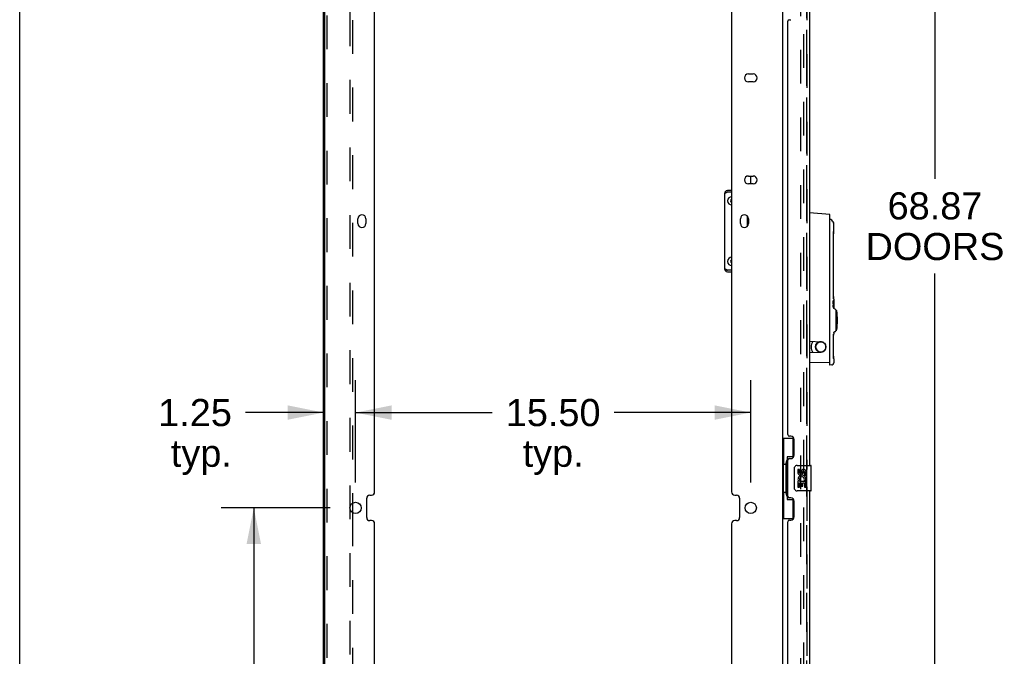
# Model space of a CAD drawing. Header units: inches. Extents: x 0 to 241, y 0 to 156.
# Tile 6 of 70: x 0 to 39, y 62 to 87. Entities that reach past the tile are written whole.
import ezdxf

# ---------------------------------------------------------------- set-up
doc = ezdxf.new("R2010")
doc.units = ezdxf.units.IN
doc.header["$LTSCALE"] = 13.251942
doc.header["$MEASUREMENT"] = 0
doc.linetypes.add('HIDDEN', pattern=[0.2, 0.1, -0.1])
doc.layers.get('0').update_dxf_attribs({"linetype": 'CONTINUOUS'})
for name, color, linetype in [('DEFAULT_2', 8, 'HIDDEN'), ('DIMENSIONS', 7, 'CONTINUOUS'), ('LEFT_DOOR_ASSEMBLY', 7, 'CONTINUOUS'), ('MASTER_DOOR_ASSEMBLY', 7, 'CONTINUOUS'), ('SLAVE_DOOR_ASSEMBLY', 7, 'CONTINUOUS')]:
    doc.layers.add(name, color=color, linetype=linetype)
doc.styles.get("Standard").update_dxf_attribs({"font": 'arial.ttf'})
doc.dimstyles.new('DIMSTYLE_1', dxfattribs={"dimtxt": 1.06299, "dimasz": 1.41732, "dimexe": 0.09, "dimexo": 0.07, "dimgap": 0.0375, "dimtad": 0, "dimtih": 1, "dimtoh": 1, "dimzin": 4, "dimdsep": 46, "dimtxsty": 'Standard', "dimblk": '_FILLED', "dimblk1": '_FILLED', "dimblk2": '_FILLED', "dimcen": 0.09, "dimazin": 1, "dimtfac": 1, "dimtdec": 3, "dimtofl": 0, "dimtmove": 0, "dimatfit": 3, "dimldrblk": '_FILLED', "dimfxl": 0, "dimtolj": 1, "dimtzin": 4, "dimarcsym": 0})

# ---------------------------------------------------------------- blocks, each defined once
blk = doc.blocks.new('_FILLED')
at = {"color": 0, "linetype": 'ByBlock'}
blk.add_solid([(0, 0), (-1, 0.2), (-1, -0.2)], dxfattribs=at)
blk = doc.blocks.new('*D6')
at = {"layer": 'DIMENSIONS', "color": 2, "linetype": 'Continuous'}
for p, q in [((31.724, 113.373), (37.169, 113.373)), ((35.893, 113.373), (35.893, 80.869)), ((35.893, 44.507), (35.893, 77.148)), ((31.724, 44.507), (37.169, 44.507))]:
    blk.add_line(p, q, dxfattribs=at)
at = {"layer": 'DIMENSIONS', "color": 2, "linetype": 'Continuous', "xscale": 1.41732, "yscale": 1.41732, "zscale": 1.41732}
for p, rotation in [((35.893, 113.373), 90), ((35.893, 44.507), 270)]:
    blk.add_blockref('_FILLED', p, dxfattribs=dict(at, rotation=rotation))
at = {"layer": 'DIMENSIONS', "color": 2, "linetype": 'Continuous', "insert": (35.893, 80.337), "char_height": 1.063, "width": 5.43745, "attachment_point": 2, "line_spacing_factor": 0.9}
blk.add_mtext('68.87\\PDOORS', dxfattribs=at)
blk = doc.blocks.new('*D12')
at = {"layer": 'DIMENSIONS', "color": 2, "linetype": 'Continuous'}
for p, q in [((12.178, 67.964), (7.905, 67.964)), ((9.181, 67.964), (9.181, 58.565)), ((9.181, 46.007), (9.181, 54.845)), ((12.178, 46.007), (7.905, 46.007))]:
    blk.add_line(p, q, dxfattribs=at)
at = {"layer": 'DIMENSIONS', "color": 2, "linetype": 'Continuous', "xscale": 1.41732, "yscale": 1.41732, "zscale": 1.41732}
for p, rotation in [((9.181, 67.964), 90), ((9.181, 46.007), 270)]:
    blk.add_blockref('_FILLED', p, dxfattribs=dict(at, rotation=rotation))
at = {"layer": 'DIMENSIONS', "color": 2, "linetype": 'Continuous', "insert": (9.181, 58.034), "char_height": 1.063, "width": 3.71454, "attachment_point": 2, "line_spacing_factor": 0.9}
blk.add_mtext('21.96\\Ptyp.', dxfattribs=at)
blk = doc.blocks.new('*D14')
at = {"layer": 'DIMENSIONS', "color": 2, "linetype": 'Continuous'}
for p, q in [((13.17, 68.956), (13.17, 72.977)), ((11.92, 71.701), (8.853, 71.701)), ((13.17, 71.701), (16.005, 71.701))]:
    blk.add_line(p, q, dxfattribs=at)
at = {"layer": 'DIMENSIONS', "color": 2, "linetype": 'Continuous', "xscale": 1.41732, "yscale": 1.41732, "zscale": 1.41732}
blk.add_blockref('_FILLED', (11.92, 71.701), dxfattribs=at)
at = {"layer": 'DIMENSIONS', "color": 2, "linetype": 'Continuous', "xscale": 1.41732, "yscale": 1.41732, "zscale": 1.41732, "rotation": 180}
blk.add_blockref('_FILLED', (13.17, 71.701), dxfattribs=at)
at = {"layer": 'DIMENSIONS', "color": 2, "linetype": 'Continuous', "insert": (8.321, 72.233), "char_height": 1.063, "width": 2.88865, "attachment_point": 3, "line_spacing_factor": 0.9}
blk.add_mtext('1.25\\Ptyp.', dxfattribs=at)
blk = doc.blocks.new('*D15')
at = {"layer": 'DIMENSIONS', "color": 2, "linetype": 'Continuous'}
for p, q in [((13.17, 68.956), (13.17, 72.977)), ((28.67, 68.956), (28.67, 72.977)), ((13.17, 71.701), (18.531, 71.701)), ((28.67, 71.701), (23.309, 71.701))]:
    blk.add_line(p, q, dxfattribs=at)
at = {"layer": 'DIMENSIONS', "color": 2, "linetype": 'Continuous', "xscale": 1.41732, "yscale": 1.41732, "zscale": 1.41732, "rotation": 180}
blk.add_blockref('_FILLED', (13.17, 71.701), dxfattribs=at)
at = {"layer": 'DIMENSIONS', "color": 2, "linetype": 'Continuous', "xscale": 1.41732, "yscale": 1.41732, "zscale": 1.41732}
blk.add_blockref('_FILLED', (28.67, 71.701), dxfattribs=at)
at = {"layer": 'DIMENSIONS', "color": 2, "linetype": 'Continuous', "insert": (20.92, 72.233), "char_height": 1.063, "width": 3.71454, "attachment_point": 2, "line_spacing_factor": 0.9}
blk.add_mtext('15.50\\Ptyp.', dxfattribs=at)

msp = doc.modelspace()

# ---------------------------------------------------------------- linework, layer by layer
at = {"color": 7, "linetype": 'Continuous'}
for p, q in [((0, 0), (0, 155.905)), ((28.653, 80.975), (28.653, 80.663)), ((27.643, 80.289), (27.637, 80.289)), ((27.643, 77.341), (27.637, 77.341))]:
    msp.add_line(p, q, dxfattribs=at)
at = {"color": 3, "linetype": 'Continuous'}
for p, q in [((11.92, 43.611), (11.92, 114.269)), ((11.972, 43.626), (11.972, 114.254)), ((29.92, 114.269), (29.92, 43.611)), ((13.92, 68.589), (13.92, 89.295)), ((27.92, 89.295), (27.92, 68.589)), ((28.576, 84.975), (28.764, 84.975)), ((28.764, 84.663), (28.576, 84.663)), ((28.576, 80.975), (28.764, 80.975)), ((27.92, 80.409), (27.757, 80.409)), ((27.757, 80.349), (27.92, 80.349)), ((28.764, 80.663), (28.576, 80.663)), ((27.637, 80.289), (27.637, 77.341)), ((13.264, 79.11), (13.264, 79.298)), ((13.576, 79.298), (13.576, 79.11)), ((28.264, 79.11), (28.264, 79.298)), ((28.539, 79.01), (28.539, 79.399)), ((28.576, 79.298), (28.576, 79.11)), ((27.92, 77.281), (27.757, 77.281)), ((27.757, 77.221), (27.92, 77.221)), ((13.733, 68.464), (13.795, 68.464)), ((28.045, 68.464), (28.107, 68.464)), ((13.045, 68.143), (13.045, 67.784)), ((13.608, 67.589), (13.608, 68.339)), ((28.232, 68.339), (28.232, 67.589)), ((13.795, 67.464), (13.733, 67.464)), ((13.92, 46.632), (13.92, 67.339)), ((27.92, 67.339), (27.92, 46.632)), ((28.107, 67.464), (28.045, 67.464))]:
    msp.add_line(p, q, dxfattribs=at)
for points in [[(27.643, 80.289), (27.649, 80.295), (27.656, 80.301), (27.665, 80.307), (27.675, 80.313), (27.687, 80.319), (27.699, 80.325), (27.713, 80.331)], [(27.713, 80.331), (27.727, 80.337), (27.742, 80.343), (27.757, 80.349)], [(27.727, 77.293), (27.713, 77.299), (27.699, 77.305), (27.687, 77.311), (27.675, 77.317), (27.665, 77.323), (27.656, 77.329), (27.649, 77.335), (27.643, 77.341)], [(27.757, 77.281), (27.742, 77.287), (27.727, 77.293)]]:
    msp.add_lwpolyline(points, dxfattribs=at)
for centre in [(13.17, 67.964), (28.67, 67.964)]:
    msp.add_circle(centre, 0.219, dxfattribs=at)
for centre, radius, start, end in [((28.576, 84.819), 0.156, 90, 270), ((28.764, 84.819), 0.156, 270, 90), ((28.576, 80.819), 0.156, 90, 270), ((28.764, 80.819), 0.156, 270, 90), ((27.757, 80.289), 0.12, 90, 180), ((13.42, 79.298), 0.156, 0, 180), ((28.42, 79.298), 0.156, 0, 180), ((13.42, 79.11), 0.156, 180, 360), ((28.42, 79.11), 0.156, 180, 360), ((27.757, 77.341), 0.12, 180, 270), ((13.733, 68.339), 0.125, 90, 180), ((13.795, 68.589), 0.125, 270, 360), ((28.045, 68.589), 0.125, 180, 270), ((28.107, 68.339), 0.125, 0, 90), ((13.733, 67.589), 0.125, 180, 270), ((28.107, 67.589), 0.125, 270, 360), ((13.795, 67.339), 0.125, 0, 90), ((28.045, 67.339), 0.125, 90, 180)]:
    msp.add_arc(centre, radius, start, end, dxfattribs=at)
at = {"color": 7, "linetype": 'Continuous'}
for centre, radius, start, end in [((27.757, 80.289), 0.06, 90, 134.1587), ((27.922, 80.002), 0.163, 90.7057, 269.2943), ((27.922, 80.002), 0.0485, 92.3766, 267.6234), ((27.922, 77.627), 0.163, 90.7057, 269.2943), ((27.922, 77.627), 0.0485, 92.3766, 267.6234), ((27.757, 77.341), 0.06, 225.8413, 270)]:
    msp.add_arc(centre, radius, start, end, dxfattribs=at)
at = {"layer": 'DEFAULT_2', "color": 8, "linetype": 'HIDDEN'}
for p, q in [((30.629, 44.84), (30.629, 113.039)), ((30.733, 113.039), (30.733, 44.84)), ((12.941, 111.248), (12.941, 46.632)), ((12.045, 111.123), (12.045, 46.757)), ((13.045, 89.741), (13.045, 68.143)), ((13.045, 67.784), (13.045, 46.632))]:
    msp.add_line(p, q, dxfattribs=at)
at = {"layer": 'LEFT_DOOR_ASSEMBLY', "color": 8, "linetype": 'HIDDEN'}
msp.add_line((30.874, 44.753), (30.874, 113.126), dxfattribs=at)
at = {"layer": 'LEFT_DOOR_ASSEMBLY', "color": 3, "linetype": 'Continuous'}
for p, q in [((30.978, 88.251), (30.978, 69.629)), ((30.124, 70.836), (30.124, 87.043)), ((30.184, 87.103), (30.244, 87.103)), ((30.244, 70.776), (30.184, 70.776)), ((30.374, 70.026), (30.374, 70.646)), ((30.184, 69.896), (30.244, 69.896)), ((30.124, 68.421), (30.124, 69.836)), ((30.244, 68.361), (30.184, 68.361)), ((30.978, 68.629), (30.978, 50.007)), ((30.374, 67.611), (30.374, 68.231)), ((30.124, 51.214), (30.124, 67.421)), ((30.184, 67.481), (30.244, 67.481))]:
    msp.add_line(p, q, dxfattribs=at)
at = {"layer": 'LEFT_DOOR_ASSEMBLY', "color": 7, "linetype": 'Continuous'}
for p, q in [((31.766, 79.462), (30.978, 79.531)), ((31.766, 73.566), (31.766, 79.462)), ((31.773, 79.272), (31.773, 79.272)), ((31.919, 78.781), (31.92, 78.802)), ((31.92, 78.802), (31.921, 78.809)), ((31.912, 76.42), (31.912, 78.546)), ((31.908, 76.086), (31.918, 76.086)), ((31.908, 76.056), (31.908, 76.081)), ((31.913, 76.313), (31.913, 76.342)), ((31.914, 76.286), (31.913, 76.314)), ((31.915, 76.261), (31.914, 76.287)), ((31.916, 76.239), (31.915, 76.262)), ((31.917, 76.218), (31.916, 76.239)), ((31.918, 76.086), (31.918, 76.026)), ((31.921, 76.158), (31.92, 76.173)), ((31.921, 76.146), (31.921, 76.103)), ((31.906, 76.008), (31.905, 76.018)), ((31.905, 75.844), (31.905, 75.907)), ((31.913, 75.87), (31.905, 75.87)), ((31.906, 76.052), (31.907, 76.062)), ((31.914, 76.056), (31.906, 76.056)), ((31.906, 76.041), (31.906, 76.052)), ((31.912, 76.049), (31.906, 76.049)), ((31.911, 76.026), (31.906, 76.026)), ((31.906, 75.985), (31.906, 75.988)), ((31.908, 75.866), (31.908, 75.87)), ((31.908, 75.856), (31.908, 75.866)), ((31.913, 75.823), (31.912, 75.823)), ((31.914, 75.874), (31.915, 75.876)), ((31.919, 75.912), (31.915, 75.912)), ((31.918, 75.953), (31.918, 75.944)), ((31.918, 75.944), (31.919, 75.935)), ((31.918, 75.887), (31.918, 75.876)), ((31.918, 75.876), (31.918, 75.865)), ((31.921, 75.963), (31.919, 75.963)), ((31.919, 75.935), (31.919, 75.924)), ((31.92, 75.908), (31.919, 75.927)), ((31.919, 75.924), (31.919, 75.912)), ((31.921, 76.053), (31.92, 76.053)), ((31.92, 76.038), (31.92, 76.053)), ((31.92, 76.022), (31.92, 76.038)), ((31.921, 76.032), (31.92, 76.032)), ((31.92, 75.893), (31.92, 75.908)), ((31.921, 75.893), (31.92, 75.893)), ((31.92, 75.878), (31.92, 75.893)), ((31.92, 75.864), (31.92, 75.878)), ((31.921, 75.874), (31.92, 75.874)), ((31.921, 76.053), (31.921, 76.05)), ((31.921, 76.05), (31.921, 76.014)), ((31.921, 76.014), (31.921, 75.99)), ((31.921, 75.99), (31.921, 75.963)), ((31.921, 75.963), (31.921, 75.935)), ((31.921, 75.935), (31.921, 75.911)), ((31.921, 75.911), (31.921, 75.876)), ((31.921, 75.876), (31.921, 75.874)), ((31.921, 75.825), (31.921, 75.835)), ((31.921, 75.823), (31.921, 75.825)), ((31.921, 75.823), (31.921, 75.795)), ((31.984, 75.756), (31.933, 75.776)), ((32.002, 75.728), (32.002, 74.902)), ((32.024, 75.709), (32.002, 75.709)), ((32.024, 74.921), (32.002, 74.921)), ((31.912, 74.078), (31.912, 74.771)), ((31.921, 74.835), (31.921, 74.786)), ((31.984, 74.874), (31.933, 74.853)), ((30.978, 74.497), (31.428, 74.477)), ((31.096, 74.488), (31.096, 74.492)), ((30.978, 74.052), (31.428, 74.072)), ((31.451, 74.074), (31.46, 74.076)), ((31.913, 73.97), (31.913, 73.999)), ((31.914, 73.944), (31.913, 73.971)), ((31.915, 73.919), (31.914, 73.945)), ((31.916, 73.896), (31.915, 73.919)), ((31.917, 73.876), (31.916, 73.896)), ((31.921, 73.815), (31.92, 73.831)), ((31.921, 73.804), (31.921, 73.652)), ((31.766, 73.664), (30.978, 73.651)), ((31.849, 73.573), (31.766, 73.566)), ((29.92, 70.704), (30.361, 70.704)), ((29.959, 70.704), (29.959, 69.679)), ((30.324, 70.704), (30.324, 69.924)), ((30.324, 69.969), (30.097, 69.969)), ((30.097, 69.969), (30.097, 68.289)), ((29.938, 69.679), (30.06, 69.679)), ((29.938, 69.679), (29.938, 68.579)), ((30.06, 69.709), (30.06, 69.73)), ((30.06, 68.579), (30.06, 69.679)), ((30.383, 68.729), (30.383, 69.529)), ((30.483, 69.629), (31.023, 69.629)), ((31.038, 68.644), (31.038, 69.614)), ((30.584, 69.475), (30.521, 69.475)), ((30.521, 69.475), (30.521, 69.338)), ((30.584, 69.338), (30.584, 69.475)), ((30.649, 69.401), (30.649, 69.332)), ((30.71, 69.338), (30.709, 69.38)), ((30.772, 69.38), (30.772, 69.244)), ((30.772, 69.244), (30.835, 69.244)), ((30.835, 69.244), (30.835, 69.38)), ((30.539, 69.014), (30.521, 69.014)), ((30.521, 69.014), (30.521, 68.783)), ((30.521, 68.783), (30.584, 68.783)), ((30.574, 69.014), (30.601, 69.033)), ((30.574, 69.014), (30.835, 69.014)), ((30.584, 68.951), (30.649, 68.951)), ((30.584, 68.783), (30.584, 68.951)), ((30.649, 68.951), (30.649, 68.815)), ((30.649, 68.815), (30.71, 68.815)), ((30.71, 68.951), (30.772, 68.951)), ((30.71, 68.815), (30.71, 68.951)), ((30.765, 69.049), (30.822, 69.025)), ((30.772, 68.951), (30.772, 68.783)), ((30.772, 68.783), (30.835, 68.783)), ((30.835, 68.783), (30.835, 69.014)), ((29.938, 68.579), (30.06, 68.579)), ((29.959, 68.579), (29.959, 67.554)), ((30.06, 68.528), (30.06, 68.549)), ((31.023, 68.629), (30.483, 68.629)), ((30.097, 68.289), (30.324, 68.289)), ((30.324, 68.334), (30.324, 67.554)), ((29.92, 67.554), (30.361, 67.554))]:
    msp.add_line(p, q, dxfattribs=at)
for points in [[(31.773, 79.272), (31.772, 79.272), (31.771, 79.273), (31.77, 79.273), (31.769, 79.274), (31.767, 79.274), (31.766, 79.275), (31.766, 79.275)], [(31.921, 79.109), (31.921, 79.118), (31.919, 79.131), (31.916, 79.144), (31.91, 79.158), (31.903, 79.171), (31.9, 79.177)], [(31.912, 78.546), (31.912, 78.566), (31.912, 78.596), (31.913, 78.625), (31.913, 78.653), (31.914, 78.679), (31.915, 78.705), (31.916, 78.728), (31.917, 78.748), (31.918, 78.766), (31.919, 78.781)], [(31.921, 78.809), (31.921, 78.813), (31.921, 78.816), (31.921, 78.82), (31.921, 79.109)], [(31.907, 76.062), (31.907, 76.071), (31.908, 76.079), (31.909, 76.086), (31.91, 76.092), (31.911, 76.097)], [(31.911, 76.097), (31.912, 76.1), (31.913, 76.103), (31.914, 76.103)], [(31.913, 76.341), (31.912, 76.371), (31.912, 76.4), (31.912, 76.42)], [(31.912, 76.371), (31.912, 76.4), (31.912, 76.42)], [(31.914, 76.103), (31.915, 76.103), (31.916, 76.101), (31.916, 76.098), (31.917, 76.095), (31.918, 76.091), (31.918, 76.086)], [(31.919, 76.185), (31.918, 76.2), (31.917, 76.218), (31.916, 76.239)], [(31.92, 76.165), (31.919, 76.186), (31.918, 76.201)], [(31.92, 76.076), (31.921, 76.092), (31.921, 76.098), (31.921, 76.101), (31.921, 76.103)], [(31.92, 76.053), (31.92, 76.065), (31.92, 76.076)], [(31.921, 76.146), (31.921, 76.15), (31.921, 76.154), (31.921, 76.158)], [(31.905, 76.018), (31.906, 76.03), (31.906, 76.041)], [(31.912, 75.823), (31.911, 75.825), (31.909, 75.828), (31.908, 75.832), (31.907, 75.837), (31.905, 75.844)], [(31.91, 75.942), (31.909, 75.946), (31.909, 75.951), (31.908, 75.957), (31.907, 75.963), (31.907, 75.97), (31.906, 75.979), (31.906, 75.988), (31.906, 75.997), (31.906, 76.008)], [(31.908, 75.953), (31.908, 75.957), (31.908, 75.964), (31.908, 75.971), (31.907, 75.976), (31.907, 75.981), (31.906, 75.985)], [(31.906, 75.907), (31.907, 75.896), (31.908, 75.887), (31.91, 75.88), (31.911, 75.875), (31.912, 75.871), (31.913, 75.87)], [(31.907, 75.837), (31.907, 75.839), (31.907, 75.843), (31.908, 75.847), (31.908, 75.852), (31.908, 75.856)], [(31.914, 75.927), (31.913, 75.929), (31.913, 75.932), (31.912, 75.934), (31.912, 75.936), (31.911, 75.939), (31.91, 75.942)], [(31.912, 76.049), (31.912, 76.047), (31.911, 76.043), (31.911, 76.039), (31.911, 76.035), (31.911, 76.031), (31.911, 76.026)], [(31.911, 76.026), (31.911, 76.022), (31.911, 76.019), (31.911, 76.015), (31.911, 76.012), (31.912, 76.009), (31.912, 76.007), (31.912, 76.005), (31.912, 76.004), (31.913, 76.002), (31.913, 76.001), (31.913, 76), (31.913, 75.999)], [(31.914, 76.056), (31.914, 76.056), (31.913, 76.055), (31.913, 76.055), (31.913, 76.053), (31.912, 76.052), (31.912, 76.049)], [(31.913, 75.999), (31.914, 75.997), (31.914, 75.995), (31.915, 75.993), (31.915, 75.99), (31.916, 75.988), (31.916, 75.985)], [(31.913, 75.87), (31.913, 75.871), (31.914, 75.871), (31.914, 75.872), (31.914, 75.873), (31.914, 75.874)], [(31.918, 75.865), (31.918, 75.856), (31.917, 75.847), (31.917, 75.84), (31.916, 75.834), (31.916, 75.829), (31.915, 75.826), (31.914, 75.824), (31.913, 75.823)], [(31.916, 76.052), (31.915, 76.055), (31.914, 76.056)], [(31.916, 75.901), (31.916, 75.906), (31.916, 75.91), (31.915, 75.914), (31.915, 75.917), (31.915, 75.921), (31.915, 75.923), (31.914, 75.925), (31.914, 75.927)], [(31.915, 75.88), (31.915, 75.883), (31.915, 75.886), (31.915, 75.89), (31.916, 75.893), (31.916, 75.897), (31.916, 75.901)], [(31.915, 75.876), (31.915, 75.878), (31.915, 75.88)], [(31.918, 76.026), (31.917, 76.034), (31.917, 76.042), (31.916, 76.048), (31.916, 76.052)], [(31.916, 75.985), (31.917, 75.982), (31.917, 75.98), (31.917, 75.977), (31.917, 75.974), (31.918, 75.971), (31.918, 75.967), (31.918, 75.964), (31.918, 75.96), (31.918, 75.957), (31.918, 75.953)], [(31.919, 75.912), (31.919, 75.899), (31.918, 75.887)], [(31.919, 75.963), (31.919, 75.984), (31.919, 76.004), (31.92, 76.022)], [(31.919, 75.927), (31.919, 75.943), (31.919, 75.963)], [(31.921, 75.835), (31.92, 75.853), (31.92, 75.864)], [(31.933, 75.776), (31.932, 75.777), (31.93, 75.778), (31.928, 75.78), (31.926, 75.782), (31.924, 75.784), (31.923, 75.787), (31.922, 75.79), (31.921, 75.793), (31.921, 75.795)], [(31.912, 74.726), (31.912, 74.727), (31.916, 74.744), (31.92, 74.761)], [(31.92, 74.761), (31.921, 74.778), (31.921, 74.786)], [(31.921, 74.835), (31.921, 74.838), (31.922, 74.842), (31.924, 74.845), (31.926, 74.848), (31.928, 74.85), (31.93, 74.852), (31.933, 74.853)], [(31.401, 74.478), (31.387, 74.478), (31.363, 74.473), (31.34, 74.466), (31.317, 74.456), (31.296, 74.443), (31.276, 74.428), (31.259, 74.411), (31.244, 74.391), (31.231, 74.37), (31.22, 74.347), (31.213, 74.324), (31.208, 74.299), (31.207, 74.275)], [(31.207, 74.275), (31.208, 74.25), (31.213, 74.226), (31.22, 74.202), (31.23, 74.18), (31.243, 74.159), (31.258, 74.139), (31.276, 74.122), (31.295, 74.107), (31.316, 74.094), (31.338, 74.084), (31.362, 74.076), (31.386, 74.072), (31.4, 74.071)], [(31.484, 74.466), (31.461, 74.473), (31.452, 74.475)], [(31.46, 74.076), (31.483, 74.083), (31.506, 74.093), (31.527, 74.106), (31.546, 74.121), (31.564, 74.138), (31.579, 74.158), (31.592, 74.179), (31.602, 74.202), (31.61, 74.226), (31.614, 74.25), (31.616, 74.275)], [(31.616, 74.275), (31.614, 74.299), (31.61, 74.323), (31.603, 74.347), (31.592, 74.369), (31.58, 74.391), (31.565, 74.41), (31.547, 74.427), (31.528, 74.442), (31.507, 74.455), (31.484, 74.466)], [(31.913, 73.999), (31.912, 74.028), (31.912, 74.058), (31.912, 74.078)], [(31.912, 74.028), (31.912, 74.058), (31.912, 74.078)], [(31.919, 73.843), (31.918, 73.858), (31.917, 73.876), (31.916, 73.896)], [(31.92, 73.822), (31.919, 73.843), (31.918, 73.858)], [(31.921, 73.804), (31.921, 73.808), (31.921, 73.811), (31.921, 73.815)], [(31.849, 73.573), (31.86, 73.575), (31.87, 73.578), (31.879, 73.582), (31.888, 73.587), (31.896, 73.594), (31.903, 73.602), (31.909, 73.61), (31.914, 73.619), (31.918, 73.629), (31.92, 73.639), (31.921, 73.65), (31.921, 73.652)], [(30.097, 69.945), (30.097, 69.942), (30.098, 69.938), (30.099, 69.934), (30.1, 69.93), (30.102, 69.925), (30.104, 69.92), (30.106, 69.914), (30.109, 69.908), (30.113, 69.902), (30.117, 69.895), (30.121, 69.888), (30.126, 69.88), (30.131, 69.872), (30.133, 69.868)], [(30.383, 69.529), (30.384, 69.535), (30.384, 69.541), (30.385, 69.548), (30.386, 69.554), (30.388, 69.559), (30.39, 69.565)], [(30.133, 68.39), (30.131, 68.386), (30.126, 68.378), (30.121, 68.37), (30.117, 68.363), (30.113, 68.356), (30.109, 68.349), (30.106, 68.343), (30.104, 68.338), (30.102, 68.333), (30.1, 68.328), (30.099, 68.324), (30.098, 68.32), (30.097, 68.316), (30.097, 68.313)], [(30.39, 68.693), (30.388, 68.698), (30.386, 68.704), (30.385, 68.71), (30.384, 68.716), (30.384, 68.723), (30.383, 68.729)]]:
    msp.add_lwpolyline(points, dxfattribs=at)
msp.add_circle((31.411, 74.275), 0.203, dxfattribs=at)
at = {"layer": 'LEFT_DOOR_ASSEMBLY', "color": 3, "linetype": 'Continuous'}
for centre, radius, start, end in [((30.184, 87.043), 0.06, 90, 180), ((30.184, 70.836), 0.06, 180, 270), ((30.244, 70.646), 0.13, 0, 90), ((30.184, 69.836), 0.06, 90, 180), ((30.244, 70.026), 0.13, 270, 360), ((30.184, 68.421), 0.06, 180, 270), ((30.244, 68.231), 0.13, 0, 90), ((30.244, 67.611), 0.13, 270, 360), ((30.184, 67.421), 0.06, 90, 180)]:
    msp.add_arc(centre, radius, start, end, dxfattribs=at)
at = {"layer": 'LEFT_DOOR_ASSEMBLY', "color": 7, "linetype": 'Continuous'}
for centre, radius, start, end in [((31.775, 79.282), 0.00984, 57.8837, 180), ((31.561, 78.94), 0.413, 34.9199, 57.6948), ((31.972, 75.728), 0.0295, 0, 67.5), ((32.024, 75.689), 0.0197, 8.208, 90), ((29.431, 75.315), 2.639, 351.8111, 8.1889), ((32.024, 74.941), 0.0197, 270, 351.792), ((31.972, 74.902), 0.0295, 292.5, 360), ((31.411, 74.275), 0.374, 144.5721, 215.4279), ((31.057, 74.488), 0.0394, 328.9973, 360), ((31.419, 74.275), 0.203, 272.5, 87.5), ((31.057, 74.062), 0.0394, 0, 31.0027), ((30.483, 69.529), 0.1, 90, 158.7946), ((31.023, 69.614), 0.015, 0, 90), ((30.615, 69.338), 0.0943, 180, 360), ((30.675, 69.087), 0.154, 161.4199, 206.1963), ((30.678, 69.087), 0.157, 336.5966, 161.8791), ((30.615, 69.338), 0.0314, 180, 261.2295), ((30.678, 69.087), 0.0943, 336.5966, 215.1122), ((30.615, 69.343), 0.0362, 263.4285, 341.7628), ((30.741, 69.38), 0.0943, 68.6999, 167.4338), ((30.741, 69.38), 0.0314, 0, 180.0485), ((30.741, 69.38), 0.0943, 0, 68.6704), ((30.678, 69.087), 0.157, 205.737, 207.8532), ((30.483, 68.729), 0.1, 201.205, 270), ((31.023, 68.644), 0.015, 270, 360)]:
    msp.add_arc(centre, radius, start, end, dxfattribs=at)
for centre, start_param, end_param in [((30.164, 69.719), 0.699287, 1.51401), ((30.164, 69.719), -4.655602, -3.84088), ((30.164, 68.538), 0.699287, 1.51401), ((30.164, 68.538), -4.655602, -3.84088)]:
    msp.add_ellipse(centre, major_axis=(0, 0.18), ratio=0.579493, start_param=start_param, end_param=end_param, dxfattribs=at)
at = {"layer": 'MASTER_DOOR_ASSEMBLY', "color": 8, "linetype": 'HIDDEN'}
for p, q in [((30.874, 69.474), (30.874, 88.406)), ((30.874, 49.852), (30.874, 68.784))]:
    msp.add_line(p, q, dxfattribs=at)
at = {"layer": 'MASTER_DOOR_ASSEMBLY', "color": 7, "linetype": 'Continuous'}
for p, q in [((31.924, 78.781), (31.925, 78.802)), ((31.925, 78.802), (31.926, 78.809)), ((31.917, 76.42), (31.917, 78.546)), ((31.918, 76.313), (31.917, 76.342)), ((31.919, 76.286), (31.918, 76.314)), ((31.92, 76.261), (31.919, 76.287)), ((31.921, 76.239), (31.92, 76.262)), ((31.923, 76.066), (31.92, 76.066)), ((31.922, 76.218), (31.921, 76.239)), ((31.923, 76.066), (31.923, 76.006)), ((31.926, 76.158), (31.925, 76.173)), ((31.925, 76.056), (31.926, 76.083)), ((31.926, 76.146), (31.926, 76.083)), ((31.924, 75.893), (31.921, 75.893)), ((31.923, 75.905), (31.924, 75.893)), ((31.924, 75.893), (31.923, 75.88)), ((31.923, 75.88), (31.923, 75.867)), ((31.923, 75.867), (31.923, 75.856)), ((31.924, 76.002), (31.925, 76.018)), ((31.924, 75.943), (31.924, 75.965)), ((31.926, 75.943), (31.924, 75.943)), ((31.924, 75.888), (31.924, 75.907)), ((31.925, 75.872), (31.924, 75.888)), ((31.925, 76.045), (31.925, 76.056)), ((31.925, 76.033), (31.925, 76.045)), ((31.926, 76.033), (31.925, 76.033)), ((31.925, 76.018), (31.925, 76.033)), ((31.926, 76.013), (31.925, 76.013)), ((31.926, 75.873), (31.925, 75.873)), ((31.925, 75.858), (31.925, 75.872)), ((31.925, 75.845), (31.925, 75.858)), ((31.926, 75.854), (31.925, 75.854)), ((31.925, 75.833), (31.925, 75.845)), ((31.926, 75.824), (31.925, 75.833)), ((31.926, 76.033), (31.926, 76.031)), ((31.926, 76.031), (31.926, 75.983)), ((31.926, 75.983), (31.926, 75.957)), ((31.926, 75.957), (31.926, 75.933)), ((31.926, 75.907), (31.926, 75.933)), ((31.926, 75.88), (31.926, 75.907)), ((31.926, 75.88), (31.926, 75.856)), ((31.926, 75.856), (31.926, 75.854)), ((31.926, 75.81), (31.926, 75.824)), ((31.926, 75.804), (31.926, 75.81)), ((31.926, 75.804), (31.926, 75.782)), ((31.917, 74.078), (31.917, 74.745)), ((31.926, 74.848), (31.926, 74.786)), ((31.918, 73.97), (31.917, 73.999)), ((31.919, 73.944), (31.918, 73.971)), ((31.92, 73.919), (31.919, 73.945)), ((31.921, 73.896), (31.92, 73.919)), ((31.922, 73.876), (31.921, 73.896)), ((31.926, 73.815), (31.925, 73.831)), ((31.926, 73.804), (31.926, 73.652)), ((31.854, 73.573), (31.845, 73.572))]:
    msp.add_line(p, q, dxfattribs=at)
for points in [[(31.926, 79.109), (31.926, 79.117), (31.924, 79.131), (31.921, 79.144), (31.915, 79.158), (31.908, 79.171), (31.905, 79.177)], [(31.917, 78.546), (31.917, 78.566), (31.917, 78.596), (31.917, 78.625), (31.918, 78.653), (31.919, 78.679), (31.92, 78.705), (31.921, 78.728), (31.922, 78.748), (31.923, 78.766), (31.924, 78.781)], [(31.926, 78.809), (31.926, 78.813), (31.926, 78.816), (31.926, 78.82), (31.926, 79.109)], [(31.917, 76.341), (31.917, 76.371), (31.917, 76.4), (31.917, 76.42)], [(31.917, 76.371), (31.917, 76.4), (31.917, 76.42)], [(31.924, 76.185), (31.923, 76.2), (31.922, 76.218), (31.921, 76.239)], [(31.921, 76.081), (31.921, 76.081), (31.921, 76.078), (31.922, 76.075), (31.923, 76.071), (31.923, 76.066)], [(31.925, 76.165), (31.924, 76.186), (31.923, 76.201)], [(31.926, 76.146), (31.926, 76.15), (31.926, 76.154), (31.926, 76.158)], [(31.923, 76.006), (31.922, 76.015), (31.922, 76.023), (31.921, 76.029), (31.921, 76.029)], [(31.923, 75.905), (31.923, 75.912), (31.923, 75.918), (31.923, 75.925), (31.923, 75.931), (31.923, 75.937), (31.923, 75.943), (31.923, 75.947), (31.922, 75.952), (31.922, 75.956), (31.922, 75.959), (31.922, 75.962), (31.921, 75.965)], [(31.923, 75.836), (31.922, 75.828), (31.922, 75.821)], [(31.923, 75.856), (31.923, 75.846), (31.923, 75.836)], [(31.924, 75.965), (31.924, 75.984), (31.924, 76.002)], [(31.924, 75.907), (31.924, 75.924), (31.924, 75.943)], [(31.917, 74.726), (31.917, 74.727), (31.921, 74.744), (31.924, 74.761)], [(31.924, 74.761), (31.926, 74.778), (31.926, 74.786)], [(31.917, 73.999), (31.917, 74.028), (31.917, 74.058), (31.917, 74.078)], [(31.917, 74.028), (31.917, 74.058), (31.917, 74.078)], [(31.924, 73.843), (31.923, 73.858), (31.922, 73.876), (31.921, 73.896)], [(31.925, 73.822), (31.924, 73.843), (31.923, 73.858)], [(31.926, 73.804), (31.926, 73.808), (31.926, 73.811), (31.926, 73.815)], [(31.854, 73.573), (31.864, 73.575), (31.874, 73.578), (31.884, 73.582), (31.893, 73.587), (31.901, 73.594), (31.908, 73.602), (31.914, 73.61), (31.919, 73.619), (31.923, 73.629), (31.925, 73.639), (31.926, 73.65), (31.926, 73.652)]]:
    msp.add_lwpolyline(points, dxfattribs=at)
for centre, radius, start, end in [((31.78, 79.282), 0.00984, 57.8791, 103.9996), ((31.566, 78.94), 0.413, 34.9369, 57.8791), ((31.416, 74.275), 0.203, 90.6288, 269.2335)]:
    msp.add_arc(centre, radius, start, end, dxfattribs=at)
at = {"layer": 'SLAVE_DOOR_ASSEMBLY', "color": 8, "linetype": 'HIDDEN'}
for p, q in [((30.874, 88.406), (30.874, 69.474)), ((30.874, 68.784), (30.874, 49.852))]:
    msp.add_line(p, q, dxfattribs=at)

# ---------------------------------------------------------------- dimensions: what is measured, and where the dimension line sits
at = {"layer": 'DIMENSIONS', "color": 2, "linetype": 'Continuous'}
for base, p1, p2, angle, text, picture, middle in [((35.893, 44.507), (31.654, 113.373), (31.654, 44.507), 270, '<>\\PDOORS\\P[]', '*D6', (35.893, 79.009)), ((9.181, 67.964), (12.248, 46.007), (12.248, 67.964), 90, '<>\\Ptyp.\\P[]', '*D12', (9.181, 56.705))]:
    dim = msp.add_linear_dim(base=base, p1=p1, p2=p2, angle=angle, text=text, dimstyle='DIMSTYLE_1', dxfattribs=at)
    dim.commit()
    dim.dimension.update_dxf_attribs({"geometry": picture, "text_midpoint": middle, "dimtype": 160})
for base, p1, p2, picture, middle in [((13.17, 71.701), (11.92, 43.626), (13.17, 68.886), '*D14', (6.877, 70.904)), ((28.67, 71.701), (13.17, 68.886), (28.67, 68.886), '*D15', (20.92, 70.904))]:
    dim = msp.add_linear_dim(base=base, p1=p1, p2=p2, text='<>\\Ptyp.\\P[]', dimstyle='DIMSTYLE_1', dxfattribs=at)
    dim.commit()
    dim.dimension.update_dxf_attribs({"geometry": picture, "text_midpoint": middle, "dimtype": 160})

doc.saveas('drawing.dxf')
